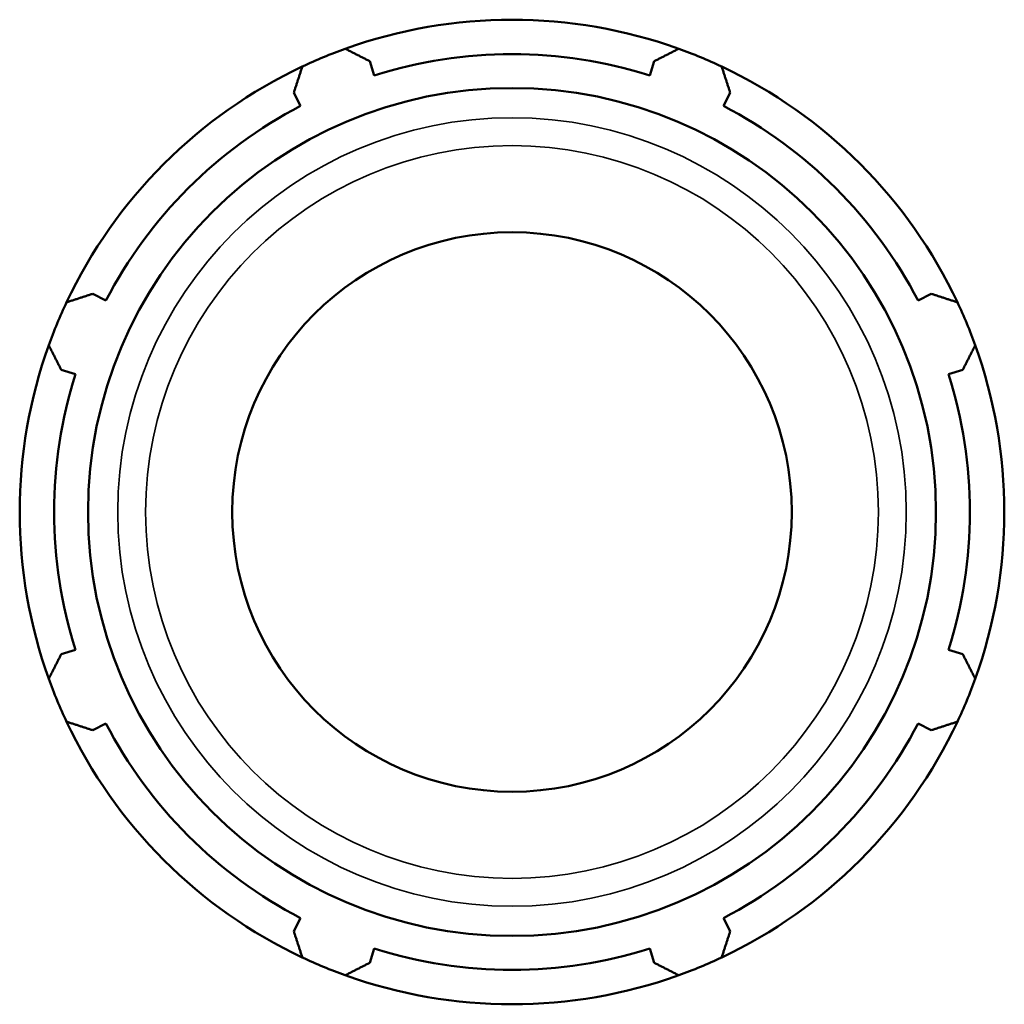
# Model space of a CAD drawing. Header units: millimetres. Extents: x -163 to 1385, y -62 to 968.
# Tile 7 of 8: x 932 to 1064, y 252 to 384. Entities that reach past the tile are written whole.
import ezdxf

# ---------------------------------------------------------------- set-up
doc = ezdxf.new("R2010")
doc.units = ezdxf.units.MM
doc.layers.add('Visible (ISO)', color=7, linetype='Continuous', lineweight=50)
doc.layers.add('Visible Narrow (ISO)', color=7, linetype='Continuous', lineweight=35)

msp = doc.modelspace()

# ---------------------------------------------------------------- linework, layer by layer
at = {"layer": 'Visible (ISO)'}
for p, q in [((980.006, 376.467), (979.411, 378.355)), ((1017.516, 378.355), (1016.921, 376.467)), ((969.207, 374.128), (970.122, 372.372)), ((1026.806, 372.372), (1027.72, 374.128)), ((944.019, 346.27), (942.263, 347.184)), ((1054.665, 347.184), (1052.908, 346.27)), ((938.036, 336.98), (939.925, 336.385)), ((1057.003, 336.385), (1058.891, 336.98)), ((939.925, 299.47), (938.036, 298.875)), ((1058.891, 298.875), (1057.003, 299.47)), ((942.263, 288.671), (944.019, 289.585)), ((1052.908, 289.585), (1054.665, 288.671)), ((970.122, 263.483), (969.207, 261.726)), ((1027.72, 261.726), (1026.806, 263.483)), ((979.411, 257.5), (980.006, 259.388)), ((1016.921, 259.388), (1017.516, 257.5))]:
    msp.add_line(p, q, dxfattribs=at)
for radius in [56.839, 37.5]:
    msp.add_circle((998.464, 317.927), radius, dxfattribs=at)
for radius, start, end in [(66, 70.20802, 109.79198), (66, 109.79198, 115.20802), (61.38, 72.5, 107.5), (66, 64.79198, 70.20802), (66, 115.20802, 154.79198), (66, 25.20802, 64.79198), (61.38, 117.5, 152.5), (61.38, 27.5, 62.5), (66, 154.79198, 160.20802), (66, 19.79198, 25.20802), (66, 160.20802, 199.79198), (66, 340.20802, 19.79198), (61.38, 162.5, 197.5), (61.38, 342.5, 17.5), (66, 199.79198, 205.20802), (66, 334.79198, 340.20802), (66, 205.20802, 244.79198), (61.38, 207.5, 242.5), (66, 295.20802, 334.79198), (61.38, 297.5, 332.5), (61.38, 252.5, 287.5), (66, 244.79198, 250.20802), (66, 289.79198, 295.20802), (66, 250.20802, 289.79198)]:
    msp.add_arc((998.464, 317.927), radius, start, end, dxfattribs=at)
for points, weights in [([(976.116, 380.029), (977.797, 379.175), (979.411, 378.355)], [1, 1.00159474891, 1.00237310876]), ([(1017.516, 378.355), (1019.13, 379.175), (1020.812, 380.029)], [1.00237310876, 1.00159474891, 1]), ([(969.207, 374.128), (969.769, 375.849), (970.354, 377.642)], [1.00237310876, 1.00159474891, 1]), ([(1026.574, 377.642), (1027.159, 375.849), (1027.72, 374.128)], [1, 1.00159474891, 1.00237310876]), ([(938.749, 346.037), (940.542, 346.622), (942.263, 347.184)], [1, 1.00159474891, 1.00237310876]), ([(1054.665, 347.184), (1056.386, 346.622), (1058.178, 346.037)], [1.00237310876, 1.00159474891, 1]), ([(938.036, 336.98), (937.216, 338.594), (936.362, 340.275)], [1.00237310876, 1.00159474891, 1]), ([(1060.565, 340.275), (1059.711, 338.594), (1058.891, 336.98)], [1, 1.00159474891, 1.00237310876]), ([(936.362, 295.579), (937.216, 297.261), (938.036, 298.875)], [1, 1.00159474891, 1.00237310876]), ([(1058.891, 298.875), (1059.711, 297.261), (1060.565, 295.579)], [1.00237310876, 1.00159474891, 1]), ([(942.263, 288.671), (940.542, 289.233), (938.749, 289.818)], [1.00237310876, 1.00159474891, 1]), ([(1058.178, 289.818), (1056.386, 289.233), (1054.665, 288.671)], [1, 1.00159474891, 1.00237310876]), ([(970.354, 258.213), (969.769, 260.005), (969.207, 261.726)], [1, 1.00159474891, 1.00237310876]), ([(1027.72, 261.726), (1027.159, 260.005), (1026.574, 258.213)], [1.00237310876, 1.00159474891, 1]), ([(979.411, 257.5), (977.797, 256.68), (976.116, 255.826)], [1.00237310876, 1.00159474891, 1]), ([(1020.812, 255.826), (1019.13, 256.68), (1017.516, 257.5)], [1, 1.00159474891, 1.00237310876])]:
    msp.add_rational_spline(points, weights, degree=2, dxfattribs=at)
at = {"layer": 'Visible Narrow (ISO)'}
for radius in [52.853, 49.123]:
    msp.add_circle((998.464, 317.927), radius, dxfattribs=at)

doc.saveas('drawing.dxf')
